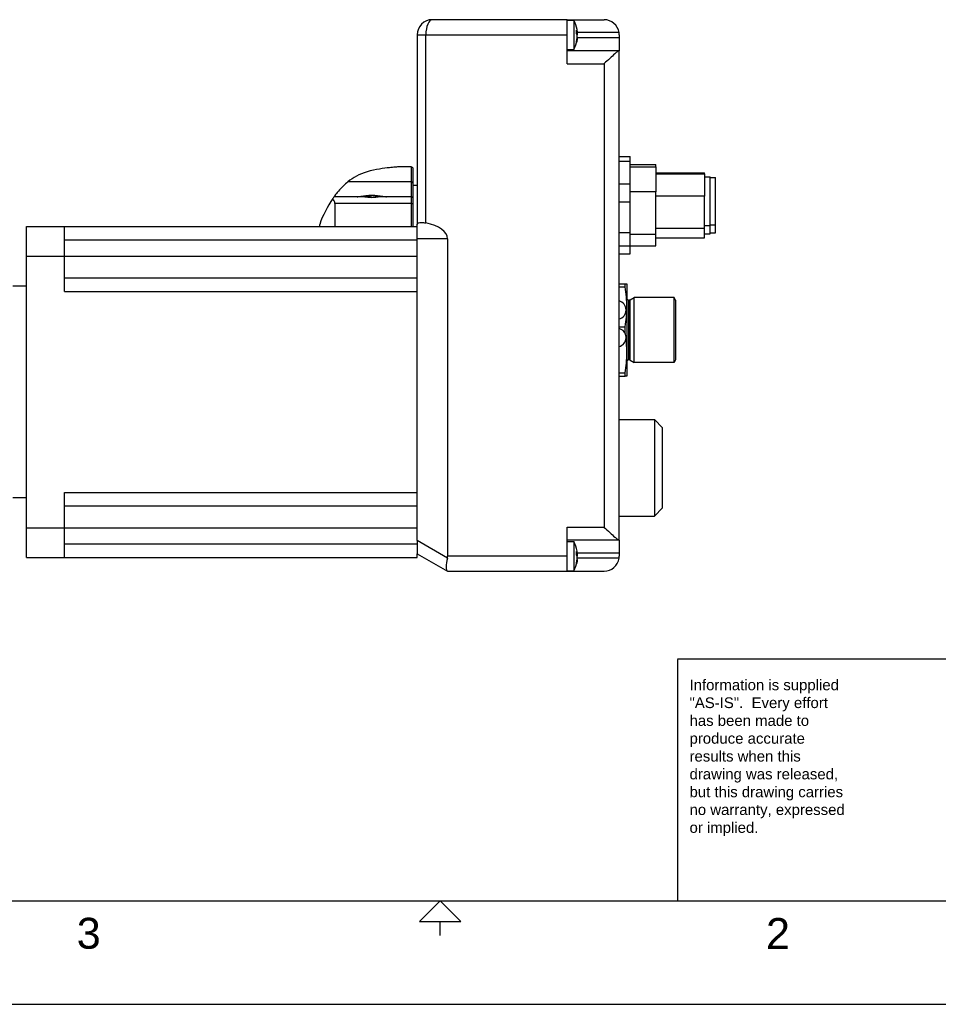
# Model space of a CAD drawing. Extents: x 0 to 21, y 0 to 16.
# Tile 2 of 4: x 7.5 to 14.1, y 0 to 7.1. Entities that reach past the tile are written whole.
import ezdxf

# ---------------------------------------------------------------- set-up
doc = ezdxf.new("R2010")
doc.units = 0
doc.header["$MEASUREMENT"] = 0
for name, color, linetype in [('CONTINUOUS', 7, 'CONTINUOUS'), ('TANGENT_EDGES', 7, 'CONTINUOUS'), ('VISIBLE', 7, 'CONTINUOUS')]:
    doc.layers.add(name, color=color, linetype=linetype)

# ---------------------------------------------------------------- blocks, each defined once
blk = doc.blocks.new('BLOCK0')
at = {"layer": 'CONTINUOUS'}
for p, q in [((14.25, 2.5021), (12.2228, 2.5021)), ((12.2228, 2.5), (12.2228, 0.75)), ((0.5, 0.75), (20.5, 0.75)), ((10.5, 0.5), (10.5, 0.6)), ((0, 0), (21, 0))]:
    blk.add_line(p, q, dxfattribs=at)
blk.add_lwpolyline([(10.35, 0.6), (10.65, 0.6), (10.5, 0.75), (10.5, 0.75), (10.35, 0.6)], dxfattribs=at)
at = {"layer": 'CONTINUOUS', "attachment_point": 4}
for s, insert, char_height in [('{\\fArial|b0|i0|c0|p0;\\C7;Information is supplied }{\\fArial|b0|i0|c0|p0;\\C7;\\P"AS-IS".  Every effort }{\\fArial|b0|i0|c0|p0;\\C7;\\Phas been made to }{\\fArial|b0|i0|c0|p0;\\C7;\\Pproduce accurate }{\\fArial|b0|i0|c0|p0;\\C7;\\Presults when this}{\\fArial|b0|i0|c0|p0;\\C7;\\Pdrawing was released, }{\\fArial|b0|i0|c0|p0;\\C7;\\Pbut this drawing carries }{\\fArial|b0|i0|c0|p0;\\C7;\\Pno warranty, expressed}{\\fArial|b0|i0|c0|p0;\\C7;\\Por implied.}{\\fArial|b0|i0|c0|p0;\\C7;\\P}{\\fMS Shell Dlg|b0|i0|c0|p0;\\C7;}', (12.3098, 1.7877), 0.077554), ('{\\fArial|b0|i0|c0|p0;\\C7;3}{\\fArial|b0|i0|c0|p0;\\C7;}', (7.8645, 0.5137), 0.224044), ('{\\fArial|b0|i0|c0|p0;\\C7;2}{\\fArial|b0|i0|c0|p0;\\C7;}', (12.8645, 0.5137), 0.224044)]:
    blk.add_mtext(s, dxfattribs=dict(at, insert=insert, char_height=char_height))

msp = doc.modelspace()

# ---------------------------------------------------------------- linework, layer by layer
at = {"layer": 'TANGENT_EDGES'}
for p, q in [((10.3345, 7.0313), (10.397, 7.0313)), ((10.397, 7.0313), (11.4225, 7.0313)), ((10.397, 5.6668), (10.397, 7.0313)), ((11.7995, 7.0097), (11.4949, 7.0097)), ((11.7984, 7.0467), (11.4954, 7.0467)), ((11.4225, 6.8217), (11.6901, 6.8217)), ((11.6901, 6.8217), (11.6901, 3.4597)), ((10.29, 6.0735), (10.29, 5.965)), ((10.29, 5.965), (9.8318, 5.965)), ((10.29, 5.965), (10.29, 5.8565)), ((10.29, 5.8565), (10.29, 5.8065)), ((10.29, 5.8065), (9.737, 5.8065)), ((10.29, 5.8065), (10.305, 5.8065)), ((10.29, 5.8065), (10.29, 5.6415)), ((12.4191, 5.6488), (12.4585, 5.6488)), ((12.4585, 5.653), (12.4979, 5.653)), ((11.8783, 5.5862), (12.0648, 5.5862)), ((12.0648, 5.628), (12.4191, 5.628)), ((7.7755, 5.5431), (10.3345, 5.5431)), ((10.5545, 5.5507), (10.3345, 5.5507)), ((7.4999, 5.425), (7.7755, 5.425)), ((7.7755, 5.425), (10.3345, 5.425)), ((7.7755, 5.169), (10.3345, 5.169)), ((11.8704, 4.6742), (11.8704, 5.1072)), ((11.8783, 4.6721), (11.8783, 5.1093)), ((7.7755, 3.7124), (10.3345, 3.7124)), ((7.4999, 3.4565), (7.7755, 3.4565)), ((7.7755, 3.4565), (10.3345, 3.4565)), ((11.4225, 3.4597), (11.6901, 3.4597)), ((10.553, 3.2363), (10.3345, 3.3625)), ((7.7755, 3.3383), (10.3345, 3.3383)), ((11.4225, 3.2501), (10.5545, 3.2501)), ((11.7995, 3.2717), (11.4949, 3.2717)), ((11.7984, 3.2347), (11.4954, 3.2347))]:
    msp.add_line(p, q, dxfattribs=at)
for centre, major_axis, ratio in [((10.4439, 7.0313), (0, 0.1094), 0.428702), ((10.29, 5.9558), (0.015, 0), 0.615248)]:
    msp.add_ellipse(centre, major_axis=major_axis, ratio=ratio, start_param=0, end_param=1.570796, dxfattribs=at)
at = {"layer": 'VISIBLE'}
for p, q in [((11.4225, 7.1407), (10.4439, 7.1407)), ((11.4225, 7.0313), (11.4225, 7.1407)), ((11.4225, 7.1407), (11.6901, 7.1407)), ((11.4225, 7.1384), (11.4698, 7.1384)), ((11.4698, 7.1384), (11.4698, 6.9242)), ((10.3345, 7.0313), (10.3345, 5.6548)), ((11.4225, 6.8217), (11.4225, 7.0313)), ((11.4906, 7.0534), (11.4953, 7.0546)), ((11.4906, 7.0486), (11.4953, 7.0497)), ((11.4927, 7.0347), (11.4953, 7.0347)), ((11.4937, 7.0023), (11.4953, 7.0018)), ((11.4947, 7.0544), (11.4953, 7.0497)), ((11.4947, 7.0082), (11.4953, 7.008)), ((11.7995, 7.0313), (11.7995, 7.0097)), ((11.7995, 7.0097), (11.7995, 6.9157)), ((11.4225, 6.9242), (11.4698, 6.9242)), ((11.7984, 6.9157), (11.4225, 6.9157)), ((11.7995, 6.9157), (11.7984, 6.9157)), ((11.7995, 3.3657), (11.7995, 6.9157)), ((11.7995, 6.1485), (11.8783, 6.1485)), ((11.8783, 6.1135), (11.8783, 6.1485)), ((10.29, 6.0735), (10.195, 6.0735)), ((11.7995, 6.1135), (11.8783, 6.1135)), ((11.8783, 5.9512), (11.8783, 6.1135)), ((11.8783, 6.0903), (12.0648, 6.0903)), ((11.8783, 6.0739), (12.0648, 6.0739)), ((12.0648, 6.0739), (12.0648, 6.0903)), ((12.0648, 6.0739), (12.0648, 5.8919)), ((10.305, 5.9558), (10.305, 6.0585)), ((12.0648, 6.0312), (12.4191, 6.0312)), ((12.0648, 6.022), (12.4191, 6.022)), ((12.4191, 6.022), (12.4191, 6.0312)), ((12.4191, 6.022), (12.4191, 5.9412)), ((12.4191, 6.0017), (12.4585, 6.0017)), ((12.4585, 5.6488), (12.4585, 6.0017)), ((10.305, 5.8415), (10.305, 5.9558)), ((10.305, 5.9417), (10.3345, 5.9417)), ((11.7995, 5.9512), (11.8783, 5.9512)), ((11.8783, 5.8199), (11.8783, 5.9512)), ((12.4191, 5.9412), (12.4191, 5.8603)), ((12.4585, 5.9958), (12.4979, 5.9958)), ((12.4979, 5.653), (12.4979, 5.9958)), ((9.9352, 5.8565), (9.731, 5.8565)), ((9.9805, 5.8595), (9.9791, 5.8643)), ((9.9912, 5.8604), (9.9905, 5.8643)), ((10.0304, 5.8625), (10.0309, 5.8643)), ((10.0338, 5.8617), (10.0347, 5.8643)), ((10.0344, 5.8643), (10.0347, 5.8643)), ((10.29, 5.8565), (10.0748, 5.8565)), ((12.0648, 5.8919), (11.8783, 5.8919)), ((12.0648, 5.5862), (12.0648, 5.8919)), ((12.4191, 5.8603), (12.0648, 5.8603)), ((12.4191, 5.628), (12.4191, 5.8603)), ((9.737, 5.8065), (9.737, 5.6415)), ((10.305, 5.8065), (10.305, 5.8415)), ((10.305, 5.6415), (10.305, 5.8065)), ((11.7995, 5.8199), (11.8783, 5.8199)), ((11.8783, 5.5976), (11.8783, 5.8199)), ((7.4999, 5.6415), (7.7755, 5.6415)), ((7.4999, 5.425), (7.4999, 5.6415)), ((7.7755, 5.425), (7.7755, 5.6415)), ((7.7755, 5.6415), (10.3345, 5.6415)), ((9.627, 5.6415), (9.627, 5.6565)), ((10.305, 5.6417), (10.3345, 5.6417)), ((10.3345, 5.5507), (10.3345, 5.6548)), ((12.4585, 5.5883), (12.4585, 5.6488)), ((12.4979, 5.5942), (12.4979, 5.653)), ((11.7995, 5.5976), (11.8783, 5.5976)), ((11.8783, 5.5013), (11.8783, 5.5976)), ((12.0648, 5.4997), (12.0648, 5.5862)), ((12.4191, 5.5588), (12.4191, 5.628)), ((12.4191, 5.5883), (12.4585, 5.5883)), ((12.4585, 5.5942), (12.4979, 5.5942)), ((10.3345, 5.2176), (10.3345, 5.5507)), ((10.5545, 5.5507), (10.5545, 3.2501)), ((11.7995, 5.5013), (11.8783, 5.5013)), ((11.8783, 5.4415), (11.8783, 5.5013)), ((11.8783, 5.4997), (12.0648, 5.4997)), ((12.0648, 5.5588), (12.4191, 5.5588)), ((11.7995, 5.4415), (11.8783, 5.4415)), ((7.4999, 3.4565), (7.4999, 5.425)), ((7.7755, 5.169), (7.7755, 5.425)), ((7.7755, 5.2675), (10.3345, 5.2675)), ((10.3345, 5.169), (10.3345, 5.2176)), ((11.7995, 5.2253), (11.8441, 5.2253)), ((11.8441, 5.2253), (11.8547, 5.2253)), ((11.8441, 5.2027), (11.8441, 5.2253)), ((11.8547, 5.2253), (11.8547, 5.058)), ((7.4999, 5.2084), (7.4015, 5.2084)), ((10.3345, 3.7124), (10.3345, 5.169)), ((11.7995, 5.2027), (11.8441, 5.2027)), ((11.8783, 5.1093), (11.9087, 5.1269)), ((12.1976, 5.1269), (11.9087, 5.1269)), ((11.9087, 4.6545), (11.9087, 5.1269)), ((12.209, 5.1072), (12.1976, 5.1269)), ((12.1976, 4.6545), (12.1976, 5.1269)), ((12.209, 5.1072), (12.209, 4.6742)), ((11.8495, 5.0339), (11.8495, 5.0375)), ((11.8547, 5.058), (11.8547, 4.7234)), ((11.7995, 4.9134), (11.8441, 4.9134)), ((11.8419, 4.868), (11.8441, 4.868)), ((11.8441, 4.868), (11.8441, 4.9134)), ((11.845, 4.8613), (11.8441, 4.868)), ((11.8495, 4.8339), (11.8495, 4.8375)), ((11.8547, 4.7234), (11.8547, 4.5561)), ((11.8783, 4.6721), (11.9087, 4.6545)), ((12.1976, 4.6545), (11.9087, 4.6545)), ((12.209, 4.6742), (12.1976, 4.6545)), ((11.7995, 4.5787), (11.8441, 4.5787)), ((11.8441, 4.5561), (11.8441, 4.5787)), ((11.7995, 4.5561), (11.8441, 4.5561)), ((11.8547, 4.5561), (11.8441, 4.5561)), ((11.7995, 4.2407), (12.0545, 4.2407)), ((12.0545, 4.2407), (12.0545, 3.5407)), ((12.1145, 4.1807), (12.0545, 4.2407)), ((12.1145, 3.6007), (12.1145, 4.1807)), ((7.4999, 3.673), (7.4015, 3.673)), ((7.7755, 3.4565), (7.7755, 3.7124)), ((10.3345, 3.6638), (10.3345, 3.7124)), ((10.3345, 3.3625), (10.3345, 3.6638)), ((7.7755, 3.6139), (10.3345, 3.6139)), ((12.1145, 3.6007), (12.0545, 3.5407)), ((11.7995, 3.5407), (12.0545, 3.5407)), ((7.4999, 3.2399), (7.4999, 3.4565)), ((7.7755, 3.2399), (7.7755, 3.4565)), ((11.4225, 3.2501), (11.4225, 3.4597)), ((10.3345, 3.3625), (10.3345, 3.2677)), ((11.7984, 3.3657), (11.4225, 3.3657)), ((11.4225, 3.3572), (11.4698, 3.3572)), ((11.4698, 3.3572), (11.4698, 3.143)), ((11.7984, 3.3657), (11.7995, 3.3657)), ((11.7995, 3.3657), (11.7995, 3.2717)), ((7.4999, 3.2399), (7.7755, 3.2399)), ((7.7755, 3.2399), (10.3345, 3.2399)), ((10.3345, 3.2399), (10.3345, 3.2677)), ((10.3345, 3.2677), (10.553, 3.1416)), ((11.4225, 3.1407), (11.4225, 3.2501)), ((11.4906, 3.2722), (11.4953, 3.2734)), ((11.4906, 3.2674), (11.4953, 3.2685)), ((11.4927, 3.2535), (11.4953, 3.2535)), ((11.4937, 3.2211), (11.4953, 3.2206)), ((11.4947, 3.2732), (11.4953, 3.2685)), ((11.4947, 3.227), (11.4953, 3.2268)), ((11.7995, 3.2717), (11.7995, 3.2501)), ((11.4225, 3.143), (11.4698, 3.143)), ((10.553, 3.1416), (10.5545, 3.1407)), ((10.5545, 3.1407), (11.4225, 3.1407)), ((11.4225, 3.1407), (11.6901, 3.1407))]:
    msp.add_line(p, q, dxfattribs=at)
for centre, radius, start, end in [((11.6901, 7.0313), 0.1094, 8.09228, 90), ((10.4439, 7.0313), 0.1094, 90, 180), ((11.2755, 7.0313), 0.2218, 9.69335, 28.86413), ((11.6901, 7.0313), 0.1094, 0, 8.09228), ((11.2755, 7.0313), 0.2218, 331.13587, 350.30665), ((10.29, 6.0585), 0.015, 0, 90), ((10.005, 5.6445), 0.2218, 97.61654, 107.19353), ((10.005, 5.6445), 0.2218, 72.80647, 82.38346), ((10.29, 5.8415), 0.015, 0, 90), ((9.687, 5.8065), 0.05, 0, 46.5395), ((11.7845, 5.0375), 0.065, 0, 76.65764), ((11.8704, 5.123), 0.0157, 180, 270), ((11.8704, 5.123), 0.0157, 270, 300), ((11.7845, 5.0339), 0.065, 283.34236, 0), ((11.7845, 4.8375), 0.065, 0, 76.65764), ((11.7845, 4.8339), 0.065, 283.34236, 0), ((11.8704, 4.6584), 0.0157, 90, 180), ((11.8704, 4.6584), 0.0157, 60, 90), ((11.2755, 3.2501), 0.2218, 9.69335, 28.86413), ((11.6901, 3.2501), 0.1094, 270, 351.90772), ((11.6901, 3.2501), 0.1094, 351.90772, 0), ((11.2755, 3.2501), 0.2218, 331.13587, 350.30665)]:
    msp.add_arc(centre, radius, start, end, dxfattribs=at)
for centre, major_axis, ratio, start_param, end_param in [((10.3045, 5.5507), (0.25, 0), 0.5, 0, 1.191787), ((10.5838, 3.2501), (0.0293, 0.1092), 0.236068, 1.760307, 3.078423), ((10.365, 3.2501), (0.1895, 0), 0.57735, 6.156845, 6.283185)]:
    msp.add_ellipse(centre, major_axis=major_axis, ratio=ratio, start_param=start_param, end_param=end_param, dxfattribs=at)
for points, knots in [([(11.4902, 7.0393), (11.4905, 7.0436), (11.4906, 7.0479), (11.4906, 7.0563), (11.4905, 7.0605), (11.4902, 7.0647)], [0, 0, 0, 0, 0.03491193, 0.03491193, 0.06984553, 0.06984553, 0.06984553, 0.06984553]), ([(11.4902, 7.0647), (11.4913, 7.0632), (11.4923, 7.0616), (11.494, 7.0582), (11.4948, 7.0564), (11.4953, 7.0546)], [0, 0, 0, 0, 0.03447207, 0.03447207, 0.07259019, 0.07259019, 0.07259019, 0.07259019]), ([(11.4953, 7.0279), (11.4948, 7.0298), (11.494, 7.0318), (11.4923, 7.0356), (11.4913, 7.0375), (11.4902, 7.0393)], [0, 0, 0, 0, 0.03769119, 0.03769119, 0.07259017, 0.07259017, 0.07259017, 0.07259017]), ([(11.4902, 6.9867), (11.4913, 6.9908), (11.4923, 6.9949), (11.494, 7.0036), (11.4948, 7.0083), (11.4953, 7.0129)], [0, 0, 0, 0, 0.03447207, 0.03447207, 0.07259019, 0.07259019, 0.07259019, 0.07259019]), ([(11.4953, 7.0546), (11.4954, 7.0557), (11.4955, 7.0567), (11.4955, 7.0588), (11.4954, 7.0598), (11.4953, 7.0608)], [0, 0, 0, 0, 0.02060525, 0.02060525, 0.0412124, 0.0412124, 0.0412124, 0.0412124]), ([(11.4953, 7.0497), (11.4954, 7.0472), (11.4955, 7.0447), (11.4955, 7.0397), (11.4954, 7.0372), (11.4953, 7.0347)], [0, 0, 0, 0, 0.02060525, 0.02060525, 0.0412124, 0.0412124, 0.0412124, 0.0412124]), ([(11.4953, 7.0129), (11.4954, 7.0154), (11.4955, 7.0179), (11.4955, 7.0229), (11.4954, 7.0254), (11.4953, 7.0279)], [0, 0, 0, 0, 0.02060525, 0.02060525, 0.0412124, 0.0412124, 0.0412124, 0.0412124]), ([(11.4953, 7.008), (11.4954, 7.0069), (11.4955, 7.0059), (11.4955, 7.0038), (11.4954, 7.0028), (11.4953, 7.0018)], [0, 0, 0, 0, 0.02060525, 0.02060525, 0.0412124, 0.0412124, 0.0412124, 0.0412124]), ([(11.4942, 6.994), (11.4939, 6.9921), (11.4935, 6.9902), (11.4923, 6.9843), (11.4913, 6.9802), (11.4902, 6.9761)], [0.02194308, 0.02194308, 0.02194308, 0.02194308, 0.03769119, 0.03769119, 0.07259017, 0.07259017, 0.07259017, 0.07259017]), ([(11.4902, 6.9761), (11.4905, 6.9777), (11.4906, 6.9794), (11.4906, 6.9829), (11.4905, 6.9847), (11.4902, 6.9867)], [0, 0, 0, 0, 0.03491193, 0.03491193, 0.06984553, 0.06984553, 0.06984553, 0.06984553]), ([(11.7984, 6.9157), (11.7968, 6.9157), (11.7929, 6.9133), (11.7819, 6.9049), (11.7748, 6.8988), (11.7571, 6.8832), (11.7444, 6.8717), (11.7178, 6.8473), (11.7038, 6.8344), (11.6907, 6.8222), (11.6904, 6.8219), (11.6901, 6.8217)], [1.2047066, 1.2047066, 1.2047066, 1.2047066, 1.2964118, 1.2964118, 1.388117, 1.388117, 1.5218996, 1.5218996, 1.6556822, 1.6556822, 1.6582222, 1.6582222, 1.6582222, 1.6582222]), ([(10.195, 6.0735), (10.195, 6.0735), (10.1948, 6.0735), (10.1936, 6.0734), (10.1922, 6.0732), (10.1865, 6.0727), (10.1803, 6.0721), (10.1619, 6.0703), (10.1481, 6.0689), (10.0938, 6.0628), (10.0322, 6.0557), (9.914, 6.0197), (9.8702, 5.9957), (9.8318, 5.965)], [1.248143, 1.248143, 1.248143, 1.248143, 1.278192, 1.278192, 1.331259, 1.331259, 1.449626, 1.449626, 1.617734, 1.617734, 2.064714, 2.064714, 2.482657, 2.482657, 2.482657, 2.482657]), ([(9.8318, 5.965), (9.8074, 5.9455), (9.7875, 5.9251), (9.7589, 5.893), (9.7492, 5.8807), (9.7384, 5.8665), (9.7354, 5.8625), (9.7319, 5.8576), (9.731, 5.8565), (9.731, 5.8565)], [0, 0, 0, 0, 0.2644351, 0.2644351, 0.4783159, 0.4783159, 0.6059775, 0.6059775, 0.7177649, 0.7177649, 0.7177649, 0.7177649]), ([(9.731, 5.8565), (9.731, 5.8565), (9.731, 5.8564), (9.7307, 5.856), (9.7301, 5.8552), (9.728, 5.8523), (9.7262, 5.8497), (9.7232, 5.8453), (9.7223, 5.8441), (9.7214, 5.8428)], [0.2764506, 0.2764506, 0.2764506, 0.2764506, 0.287864, 0.287864, 0.3170248, 0.3170248, 0.3612977, 0.3612977, 0.3773998, 0.3773998, 0.3773998, 0.3773998]), ([(9.8993, 5.8565), (9.9004, 5.8565), (9.9018, 5.8566), (9.909, 5.8573), (9.9175, 5.8588), (9.937, 5.8622), (9.9493, 5.8642), (9.9764, 5.8671), (9.9911, 5.868), (10.0189, 5.868), (10.0338, 5.8671), (10.0609, 5.8641), (10.0733, 5.8621), (10.0927, 5.8588), (10.1011, 5.8573), (10.1083, 5.8566), (10.1096, 5.8565), (10.1107, 5.8565)], [0.5077836, 0.5077836, 0.5077836, 0.5077836, 0.5376808, 0.5376808, 0.6434222, 0.6434222, 0.7492214, 0.7492214, 0.8550207, 0.8550207, 0.9612486, 0.9612486, 1.0674765, 1.0674765, 1.1727887, 1.1727887, 1.2022753, 1.2022753, 1.2022753, 1.2022753]), ([(10.0748, 5.8565), (10.0658, 5.8565), (10.0553, 5.8548), (10.0314, 5.8514), (10.0178, 5.8498), (9.9922, 5.8498), (9.9787, 5.8514), (9.9548, 5.8548), (9.9442, 5.8565), (9.9352, 5.8565)], [0.215381, 0.215381, 0.215381, 0.215381, 0.3032885, 0.3032885, 0.4009627, 0.4009627, 0.498637, 0.498637, 0.5865445, 0.5865445, 0.5865445, 0.5865445]), ([(9.965, 5.8592), (9.9672, 5.8603), (9.9694, 5.8612), (9.9741, 5.863), (9.9766, 5.8637), (9.9791, 5.8643)], [0, 0, 0, 0, 0.03447207, 0.03447207, 0.07259019, 0.07259019, 0.07259019, 0.07259019]), ([(9.9884, 5.8592), (9.9845, 5.8594), (9.9805, 5.8595), (9.9727, 5.8595), (9.9688, 5.8594), (9.965, 5.8592)], [0, 0, 0, 0, 0.03491193, 0.03491193, 0.06984553, 0.06984553, 0.06984553, 0.06984553]), ([(9.9791, 5.8643), (9.9784, 5.8644), (9.9778, 5.8644), (9.9766, 5.8644), (9.9761, 5.8644), (9.9756, 5.8643)], [0, 0, 0, 0, 0.02060525, 0.02060525, 0.03798193, 0.03798193, 0.03798193, 0.03798193]), ([(10.0038, 5.8643), (10.0011, 5.8637), (9.9985, 5.863), (9.9934, 5.8613), (9.9909, 5.8603), (9.9884, 5.8592)], [0, 0, 0, 0, 0.03769119, 0.03769119, 0.07259017, 0.07259017, 0.07259017, 0.07259017]), ([(9.9905, 5.8643), (9.9931, 5.8644), (9.9957, 5.8644), (10.0006, 5.8644), (10.0028, 5.8644), (10.005, 5.8643)], [0, 0, 0, 0, 0.02060525, 0.02060525, 0.03798193, 0.03798193, 0.03798193, 0.03798193]), ([(10.0195, 5.8643), (10.0169, 5.8644), (10.0143, 5.8644), (10.009, 5.8644), (10.0064, 5.8644), (10.0038, 5.8643)], [0, 0, 0, 0, 0.02060525, 0.02060525, 0.0412124, 0.0412124, 0.0412124, 0.0412124]), ([(10.0439, 5.8592), (10.04, 5.8603), (10.0362, 5.8612), (10.0281, 5.863), (10.0238, 5.8637), (10.0195, 5.8643)], [0, 0, 0, 0, 0.03447207, 0.03447207, 0.07259019, 0.07259019, 0.07259019, 0.07259019]), ([(10.0309, 5.8643), (10.0316, 5.8644), (10.0322, 5.8644), (10.0334, 5.8644), (10.0339, 5.8644), (10.0344, 5.8643)], [0, 0, 0, 0, 0.02060525, 0.02060525, 0.03798193, 0.03798193, 0.03798193, 0.03798193]), ([(10.0347, 5.8643), (10.0388, 5.8637), (10.0429, 5.863), (10.0508, 5.8613), (10.0545, 5.8603), (10.0582, 5.8592)], [0, 0, 0, 0, 0.03769119, 0.03769119, 0.07259017, 0.07259017, 0.07259017, 0.07259017]), ([(10.0582, 5.8592), (10.056, 5.8594), (10.0537, 5.8595), (10.0489, 5.8595), (10.0464, 5.8594), (10.0439, 5.8592)], [0, 0, 0, 0, 0.03491193, 0.03491193, 0.06984553, 0.06984553, 0.06984553, 0.06984553]), ([(10.3346, 5.6548), (10.3345, 5.6556), (10.3346, 5.6562), (10.3349, 5.6593), (10.3358, 5.6614), (10.3389, 5.6649), (10.3412, 5.6663), (10.3489, 5.669), (10.3573, 5.6698), (10.3743, 5.6698), (10.3855, 5.669), (10.3958, 5.6671), (10.3964, 5.667), (10.397, 5.6668)], [0.3026934, 0.3026934, 0.3026934, 0.3026934, 0.3132464, 0.3132464, 0.3526376, 0.3526376, 0.3920288, 0.3920288, 0.4665524, 0.4665524, 0.5410759, 0.5410759, 0.5459359, 0.5459359, 0.5459359, 0.5459359]), ([(11.6901, 3.4597), (11.6904, 3.4595), (11.6907, 3.4592), (11.7038, 3.447), (11.7178, 3.4341), (11.7444, 3.4097), (11.7571, 3.3982), (11.7748, 3.3826), (11.7819, 3.3766), (11.7929, 3.3681), (11.7968, 3.3657), (11.7984, 3.3657)], [0, 0, 0, 0, 0.00254, 0.00254, 0.1363225, 0.1363225, 0.2701051, 0.2701051, 0.3618103, 0.3618103, 0.4535155, 0.4535155, 0.4535155, 0.4535155]), ([(11.4902, 3.2581), (11.4905, 3.2624), (11.4906, 3.2667), (11.4906, 3.2751), (11.4905, 3.2793), (11.4902, 3.2835)], [0, 0, 0, 0, 0.03491193, 0.03491193, 0.06984553, 0.06984553, 0.06984553, 0.06984553]), ([(11.4902, 3.2835), (11.4913, 3.282), (11.4923, 3.2804), (11.494, 3.277), (11.4948, 3.2752), (11.4953, 3.2734)], [0, 0, 0, 0, 0.03447207, 0.03447207, 0.07259019, 0.07259019, 0.07259019, 0.07259019]), ([(11.4953, 3.2467), (11.4948, 3.2486), (11.494, 3.2506), (11.4923, 3.2544), (11.4913, 3.2563), (11.4902, 3.2581)], [0, 0, 0, 0, 0.03769119, 0.03769119, 0.07259017, 0.07259017, 0.07259017, 0.07259017]), ([(11.4902, 3.2055), (11.4913, 3.2096), (11.4923, 3.2137), (11.494, 3.2224), (11.4948, 3.2271), (11.4953, 3.2317)], [0, 0, 0, 0, 0.03447207, 0.03447207, 0.07259019, 0.07259019, 0.07259019, 0.07259019]), ([(11.4953, 3.2734), (11.4954, 3.2745), (11.4955, 3.2755), (11.4955, 3.2776), (11.4954, 3.2786), (11.4953, 3.2796)], [0, 0, 0, 0, 0.02060525, 0.02060525, 0.0412124, 0.0412124, 0.0412124, 0.0412124]), ([(11.4953, 3.2685), (11.4954, 3.266), (11.4955, 3.2635), (11.4955, 3.2585), (11.4954, 3.256), (11.4953, 3.2535)], [0, 0, 0, 0, 0.02060525, 0.02060525, 0.0412124, 0.0412124, 0.0412124, 0.0412124]), ([(11.4953, 3.2317), (11.4954, 3.2342), (11.4955, 3.2367), (11.4955, 3.2417), (11.4954, 3.2442), (11.4953, 3.2467)], [0, 0, 0, 0, 0.02060525, 0.02060525, 0.0412124, 0.0412124, 0.0412124, 0.0412124]), ([(11.4953, 3.2268), (11.4954, 3.2257), (11.4955, 3.2247), (11.4955, 3.2226), (11.4954, 3.2216), (11.4953, 3.2206)], [0, 0, 0, 0, 0.02060525, 0.02060525, 0.0412124, 0.0412124, 0.0412124, 0.0412124]), ([(11.4942, 3.2128), (11.4939, 3.2109), (11.4935, 3.209), (11.4923, 3.2031), (11.4913, 3.199), (11.4902, 3.1949)], [0.02194308, 0.02194308, 0.02194308, 0.02194308, 0.03769119, 0.03769119, 0.07259017, 0.07259017, 0.07259017, 0.07259017]), ([(11.4902, 3.1949), (11.4905, 3.1965), (11.4906, 3.1982), (11.4906, 3.2017), (11.4905, 3.2035), (11.4902, 3.2055)], [0, 0, 0, 0, 0.03491193, 0.03491193, 0.06984553, 0.06984553, 0.06984553, 0.06984553])]:
    msp.add_open_spline(points, degree=3, knots=knots, dxfattribs=at)
for points in [[(11.4953, 7.0608), (11.495, 7.0634), (11.4946, 7.0661), (11.4942, 7.0687)], [(11.4953, 7.0347), (11.495, 7.0336), (11.4946, 7.0325), (11.4942, 7.0313)], [(11.4953, 7.0018), (11.495, 6.9992), (11.4946, 6.9966), (11.4942, 6.994)], [(9.9796, 5.8625), (9.9832, 5.8632), (9.9868, 5.8638), (9.9905, 5.8643)], [(9.7214, 5.8428), (9.6825, 5.786), (9.6501, 5.7215), (9.627, 5.6565)], [(11.8547, 5.058), (11.8547, 5.1064), (11.8507, 5.1546), (11.8441, 5.2027)], [(11.8441, 4.9134), (11.8507, 4.9614), (11.8547, 5.0096), (11.8547, 5.058)], [(11.8547, 4.7234), (11.8547, 4.7579), (11.8527, 4.7923), (11.8491, 4.8266)], [(11.8441, 4.5787), (11.8507, 4.6268), (11.8547, 4.675), (11.8547, 4.7234)], [(11.4953, 3.2796), (11.495, 3.2822), (11.4946, 3.2849), (11.4942, 3.2875)], [(11.4953, 3.2535), (11.495, 3.2524), (11.4946, 3.2513), (11.4942, 3.2501)], [(11.4953, 3.2206), (11.495, 3.218), (11.4946, 3.2154), (11.4942, 3.2128)]]:
    msp.add_open_spline(points, degree=3, dxfattribs=at)

# ---------------------------------------------------------------- block references
at = {"layer": 'CONTINUOUS'}
msp.add_blockref('BLOCK0', (0, 0), dxfattribs=at)

doc.saveas('drawing.dxf')
